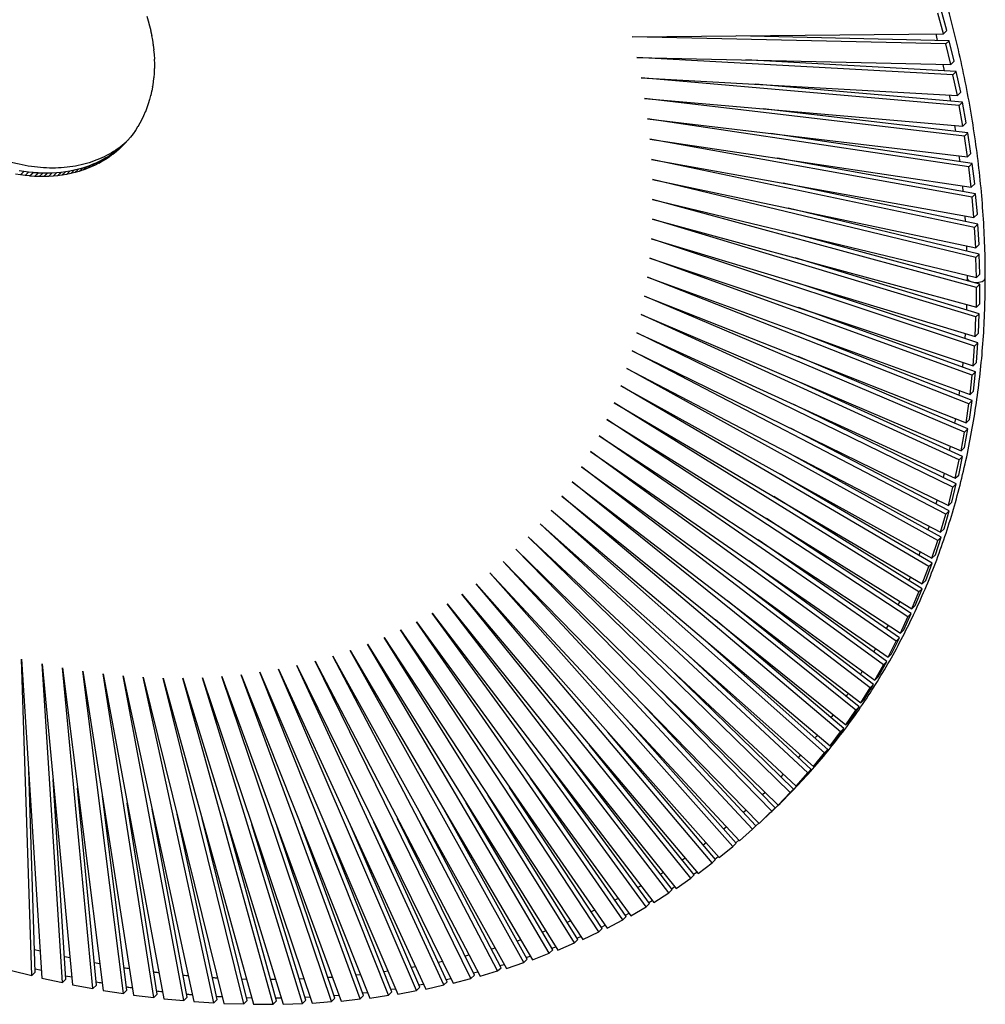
# Paper-space layout '_Trimétrica' of a CAD drawing. Header units: millimetres. Extents: x -270 to 268, y -271 to 270.
# Tile 2 of 3: x 3 to 268, y -271 to -1. Entities that reach past the tile are written whole.
import ezdxf

# ---------------------------------------------------------------- set-up
doc = ezdxf.new("R2010")
doc.units = ezdxf.units.MM

psp = doc.layouts.new('_Trimétrica')

# ---------------------------------------------------------------- linework, layer by layer
at = {"color": 7, "linetype": 'Continuous', "lineweight": 25}
for p, q in [((256.32, -5.18), (254.76, 0.47)), ((257.26, -4.27), (255.69, 1.38)), ((37.85, -0.33), (38.26, -1.65)), ((38.24, -1.65), (38.26, -1.64)), ((38.24, -1.65), (38.61, -2.98)), ((38.26, -1.65), (38.24, -1.65)), ((38.59, -2.98), (38.61, -2.97)), ((38.59, -2.98), (38.92, -4.31)), ((38.61, -2.98), (38.59, -2.98)), ((38.9, -4.31), (38.91, -4.29)), ((38.9, -4.31), (39.19, -5.64)), ((38.92, -4.31), (38.9, -4.31)), ((170.97, -6.02), (256.32, -5.18)), ((254.21, -5.2), (254.66, -7.01)), ((256.32, -5.18), (257.26, -4.27)), ((39.17, -5.64), (39.18, -5.62)), ((39.17, -5.64), (39.41, -6.96)), ((39.19, -5.64), (39.17, -5.64)), ((39.39, -6.96), (39.41, -6.94)), ((39.39, -6.96), (39.6, -8.28)), ((39.41, -6.96), (39.39, -6.96)), ((256.97, -7.99), (170.97, -6.02)), ((257.91, -7.08), (199.46, -5.74)), ((256.97, -7.99), (257.91, -7.08)), ((258.37, -13.64), (256.97, -7.99)), ((259.3, -12.73), (257.91, -7.08)), ((39.58, -8.27), (39.6, -8.26)), ((39.58, -8.27), (39.74, -9.59)), ((39.6, -8.28), (39.58, -8.27)), ((39.72, -9.58), (39.74, -9.57)), ((39.72, -9.58), (39.85, -10.89)), ((39.74, -9.59), (39.72, -9.58)), ((39.83, -10.89), (39.85, -10.87)), ((39.83, -10.89), (39.91, -12.19)), ((39.85, -10.89), (39.83, -10.89)), ((39.89, -12.18), (39.91, -12.16)), ((39.89, -12.18), (39.93, -13.47)), ((39.91, -12.19), (39.89, -12.18)), ((39.91, -13.47), (39.93, -13.45)), ((39.91, -13.47), (39.91, -14.75)), ((39.93, -13.47), (39.91, -13.47)), ((172.28, -11.67), (258.37, -13.64)), ((258.94, -16.44), (172.28, -11.67)), ((259.87, -15.53), (202.17, -12.35)), ((258.37, -13.64), (259.3, -12.73)), ((39.83, -16), (39.74, -17.26)), ((39.83, -16), (39.85, -15.98)), ((39.85, -16.01), (39.83, -16)), ((39.89, -14.74), (39.85, -16.01)), ((39.89, -14.74), (39.91, -14.72)), ((39.91, -14.75), (39.89, -14.74)), ((256.19, -13.59), (256.58, -15.35)), ((258.94, -16.44), (259.87, -15.53)), ((261.09, -21.17), (259.87, -15.53)), ((39.58, -18.48), (39.41, -19.7)), ((39.58, -18.48), (39.6, -18.46)), ((39.6, -18.49), (39.58, -18.48)), ((39.72, -17.25), (39.6, -18.49)), ((39.72, -17.25), (39.75, -17.23)), ((39.74, -17.26), (39.72, -17.25)), ((173.42, -17.3), (260.16, -22.08)), ((260.64, -24.88), (173.42, -17.3)), ((260.16, -22.08), (258.94, -16.44)), ((39.17, -20.89), (38.92, -22.08)), ((39.17, -20.89), (39.19, -20.87)), ((39.19, -20.9), (39.17, -20.89)), ((39.39, -19.7), (39.19, -20.9)), ((39.39, -19.7), (39.42, -19.67)), ((39.41, -19.7), (39.39, -19.7)), ((261.57, -23.97), (204.66, -19.02)), ((260.16, -22.08), (261.09, -21.17)), ((38.59, -23.23), (38.26, -24.38)), ((38.59, -23.23), (38.62, -23.2)), ((38.61, -23.24), (38.59, -23.23)), ((38.9, -22.07), (38.61, -23.24)), ((38.9, -22.07), (38.93, -22.05)), ((38.92, -22.08), (38.9, -22.07)), ((174.38, -22.92), (261.69, -30.51)), ((262.08, -33.3), (174.38, -22.92)), ((257.92, -21.96), (258.25, -23.68)), ((260.64, -24.88), (261.57, -23.97)), ((262.62, -29.6), (261.57, -23.97)), ((37.43, -26.58), (36.98, -27.67)), ((37.43, -26.58), (37.46, -26.55)), ((37.45, -26.6), (37.43, -26.58)), ((37.85, -25.49), (37.45, -26.6)), ((37.85, -25.49), (37.89, -25.46)), ((37.87, -25.5), (37.85, -25.49)), ((38.24, -24.37), (37.87, -25.5)), ((38.24, -24.37), (38.27, -24.34)), ((38.26, -24.38), (38.24, -24.37)), ((263.02, -32.39), (206.94, -25.75)), ((261.69, -30.51), (260.64, -24.88)), ((35.91, -29.72), (35.96, -29.67)), ((36.45, -28.7), (35.93, -29.73)), ((36.45, -28.7), (36.5, -28.65)), ((36.47, -28.71), (36.45, -28.7)), ((36.96, -27.65), (36.47, -28.71)), ((36.96, -27.65), (37, -27.61)), ((36.98, -27.67), (36.96, -27.65)), ((175.18, -28.52), (262.96, -38.91)), ((263.27, -41.68), (175.18, -28.52)), ((261.69, -30.51), (262.62, -29.6)), ((34.71, -31.67), (34.08, -32.62)), ((34.71, -31.67), (34.78, -31.6)), ((34.73, -31.68), (34.71, -31.67)), ((35.33, -30.71), (34.73, -31.68)), ((35.33, -30.71), (35.39, -30.65)), ((35.35, -30.72), (35.33, -30.71)), ((35.91, -29.72), (35.35, -30.72)), ((35.93, -29.73), (35.91, -29.72)), ((259.39, -30.31), (259.65, -31.99)), ((262.08, -33.3), (263.02, -32.39)), ((263.9, -38), (263.02, -32.39)), ((31.89, -35.22), (32.09, -35.02)), ((32.65, -34.38), (31.9, -35.23)), ((32.65, -34.38), (32.78, -34.25)), ((32.66, -34.39), (32.65, -34.38)), ((33.37, -33.51), (32.66, -34.39)), ((33.37, -33.51), (33.47, -33.41)), ((33.39, -33.52), (33.37, -33.51)), ((34.06, -32.6), (33.39, -33.52)), ((34.06, -32.6), (34.14, -32.52)), ((34.08, -32.62), (34.06, -32.6)), ((175.79, -34.1), (263.97, -47.27)), ((264.19, -50.03), (175.79, -34.1)), ((264.2, -40.77), (208.99, -32.52)), ((262.96, -38.91), (262.08, -33.3)), ((28.52, -38.24), (29.46, -37.33)), ((28.54, -38.26), (29.47, -37.35)), ((29.41, -37.54), (28.54, -38.26)), ((29.46, -37.33), (28.55, -38.02)), ((29.41, -37.54), (30.35, -36.63)), ((29.43, -37.56), (29.41, -37.54)), ((29.43, -37.56), (30.36, -36.65)), ((30.27, -36.8), (29.43, -37.56)), ((29.47, -37.35), (29.46, -37.33)), ((30.35, -36.63), (29.47, -37.35)), ((30.27, -36.8), (31.2, -35.89)), ((30.29, -36.82), (30.27, -36.8)), ((31.09, -36.03), (30.29, -36.82)), ((30.36, -36.65), (30.35, -36.63)), ((31.2, -35.89), (30.36, -36.65)), ((31.09, -36.03), (31.49, -35.64)), ((31.11, -36.04), (31.09, -36.03)), ((31.89, -35.22), (31.11, -36.04)), ((31.22, -35.91), (31.2, -35.89)), ((31.9, -35.23), (31.89, -35.22)), ((24.58, -40.31), (23.54, -40.81)), ((23.65, -41.22), (24.58, -40.31)), ((23.66, -41.24), (24.59, -40.33)), ((24.59, -40.33), (24.58, -40.31)), ((25.61, -39.79), (24.59, -40.33)), ((24.68, -40.7), (25.61, -39.79)), ((24.69, -40.72), (25.62, -39.81)), ((25.68, -40.14), (24.69, -40.72)), ((25.62, -39.81), (25.61, -39.79)), ((26.61, -39.23), (25.62, -39.81)), ((25.68, -40.14), (26.61, -39.23)), ((25.7, -40.16), (25.68, -40.14)), ((25.7, -40.16), (26.63, -39.25)), ((26.66, -39.55), (25.7, -40.16)), ((26.63, -39.25), (26.61, -39.23)), ((27.59, -38.63), (26.63, -39.25)), ((26.66, -39.55), (27.59, -38.63)), ((26.67, -39.56), (26.66, -39.55)), ((26.67, -39.56), (27.61, -38.65)), ((27.61, -38.91), (26.67, -39.56)), ((27.61, -38.65), (27.59, -38.63)), ((27.61, -38.91), (28.54, -38)), ((28.54, -38), (27.61, -38.65)), ((27.62, -38.93), (27.61, -38.91)), ((27.62, -38.93), (28.55, -38.02)), ((28.52, -38.24), (27.62, -38.93)), ((28.54, -38.26), (28.52, -38.24)), ((28.55, -38.02), (28.54, -38)), ((176.23, -39.64), (264.72, -55.58)), ((264.85, -58.32), (176.23, -39.64)), ((265.12, -49.11), (210.8, -39.33)), ((260.59, -38.63), (260.8, -40.26)), ((262.96, -38.91), (263.9, -38)), ((4.1, -42.96), (2.79, -42.77)), ((3.17, -43.88), (4.1, -42.96)), ((3.17, -43.9), (4.1, -42.98)), ((4.1, -42.98), (4.1, -42.96)), ((5.41, -43.14), (4.1, -42.98)), ((4.47, -44.05), (5.41, -43.14)), ((4.47, -44.07), (5.41, -43.16)), ((5.41, -43.16), (5.41, -43.14)), ((6.71, -43.27), (5.41, -43.16)), ((14.3, -43.2), (13.07, -43.34)), ((13.36, -44.11), (14.3, -43.2)), ((14.31, -43.22), (14.3, -43.2)), ((15.52, -43.04), (14.31, -43.22)), ((14.58, -43.95), (15.52, -43.04)), ((14.59, -43.97), (15.53, -43.06)), ((15.53, -43.06), (15.52, -43.04)), ((16.72, -42.84), (15.53, -43.06)), ((15.79, -43.75), (16.72, -42.84)), ((15.8, -43.77), (16.73, -42.86)), ((16.73, -42.86), (16.72, -42.84)), ((17.91, -42.6), (16.73, -42.86)), ((16.97, -43.51), (17.91, -42.6)), ((16.98, -43.53), (17.91, -42.62)), ((19.07, -42.32), (17.91, -42.62)), ((17.91, -42.62), (17.91, -42.6)), ((18.14, -43.23), (19.07, -42.32)), ((18.15, -43.25), (19.08, -42.34)), ((19.28, -42.91), (18.15, -43.25)), ((19.08, -42.34), (19.07, -42.32)), ((20.22, -42), (19.08, -42.34)), ((19.28, -42.91), (20.22, -42)), ((19.3, -42.93), (19.28, -42.91)), ((19.3, -42.93), (20.23, -42.02)), ((20.41, -42.54), (19.3, -42.93)), ((20.23, -42.02), (20.22, -42)), ((21.34, -41.63), (20.23, -42.02)), ((20.41, -42.54), (21.34, -41.63)), ((20.42, -42.56), (20.41, -42.54)), ((20.42, -42.56), (21.35, -41.65)), ((21.51, -42.14), (20.42, -42.56)), ((21.35, -41.65), (21.34, -41.63)), ((22.45, -41.23), (21.35, -41.65)), ((21.51, -42.14), (22.45, -41.23)), ((21.52, -42.16), (21.51, -42.14)), ((21.52, -42.16), (22.46, -41.25)), ((22.59, -41.7), (21.52, -42.16)), ((22.46, -41.25), (22.45, -41.23)), ((23.53, -40.79), (22.46, -41.25)), ((22.59, -41.7), (23.53, -40.79)), ((22.6, -41.72), (22.59, -41.7)), ((22.6, -41.72), (23.54, -40.81)), ((23.65, -41.22), (22.6, -41.72)), ((23.54, -40.81), (23.53, -40.79)), ((23.66, -41.24), (23.65, -41.22)), ((24.68, -40.7), (23.66, -41.24)), ((24.69, -40.72), (24.68, -40.7)), ((263.27, -41.68), (264.2, -40.77)), ((263.97, -47.27), (263.27, -41.68)), ((264.91, -46.36), (264.2, -40.77)), ((3.17, -43.88), (1.86, -43.68)), ((3.17, -43.9), (3.17, -43.88)), ((4.47, -44.05), (3.17, -43.9)), ((4.47, -44.07), (4.47, -44.05)), ((5.77, -44.18), (4.47, -44.07)), ((5.77, -44.18), (6.71, -43.27)), ((5.78, -44.2), (5.77, -44.18)), ((5.78, -44.2), (6.71, -43.29)), ((7.06, -44.28), (5.78, -44.2)), ((6.71, -43.29), (6.71, -43.27)), ((8, -43.36), (6.71, -43.29)), ((7.06, -44.28), (8, -43.36)), ((7.07, -44.3), (7.06, -44.28)), ((7.07, -44.3), (8, -43.39)), ((8.35, -44.33), (7.07, -44.3)), ((8, -43.39), (8, -43.36)), ((9.28, -43.41), (8, -43.39)), ((8.35, -44.33), (9.28, -43.41)), ((8.35, -44.35), (9.29, -43.44)), ((8.35, -44.35), (8.35, -44.33)), ((9.62, -44.33), (8.35, -44.35)), ((9.29, -43.44), (9.28, -43.41)), ((10.55, -43.42), (9.29, -43.44)), ((9.62, -44.33), (10.55, -43.42)), ((9.63, -44.35), (9.62, -44.33)), ((9.63, -44.35), (10.56, -43.44)), ((10.88, -44.3), (9.63, -44.35)), ((10.56, -43.44), (10.55, -43.42)), ((11.82, -43.39), (10.56, -43.44)), ((10.88, -44.3), (11.82, -43.39)), ((10.89, -44.32), (10.88, -44.3)), ((10.89, -44.32), (11.82, -43.41)), ((12.13, -44.23), (10.89, -44.32)), ((13.06, -43.31), (11.82, -43.41)), ((11.82, -43.41), (11.82, -43.39)), ((12.13, -44.23), (13.06, -43.31)), ((12.14, -44.25), (12.13, -44.23)), ((12.14, -44.25), (13.07, -43.34)), ((13.36, -44.11), (12.14, -44.25)), ((13.07, -43.34), (13.06, -43.31)), ((13.37, -44.13), (13.36, -44.11)), ((13.37, -44.13), (14.31, -43.22)), ((14.58, -43.95), (13.37, -44.13)), ((14.59, -43.97), (14.58, -43.95)), ((15.79, -43.75), (14.59, -43.97)), ((15.8, -43.77), (15.79, -43.75)), ((16.97, -43.51), (15.8, -43.77)), ((16.98, -43.53), (16.97, -43.51)), ((18.14, -43.23), (16.98, -43.53)), ((18.15, -43.25), (18.14, -43.23)), ((176.5, -45.15), (265.2, -63.85)), ((265.25, -66.57), (176.5, -45.15)), ((265.78, -57.41), (212.39, -46.16)), ((261.54, -46.9), (261.69, -48.5)), ((263.97, -47.27), (264.91, -46.36)), ((176.58, -50.61), (265.42, -72.05)), ((265.38, -74.74), (176.58, -50.61)), ((264.19, -50.03), (265.12, -49.11)), ((264.72, -55.58), (264.19, -50.03)), ((265.65, -54.67), (265.12, -49.11)), ((266.18, -65.65), (213.73, -53)), ((176.5, -56.03), (265.38, -80.18)), ((265.25, -82.85), (176.5, -56.03)), ((262.22, -55.13), (262.32, -56.68)), ((264.72, -55.58), (265.65, -54.67)), ((264.85, -58.32), (265.78, -57.41)), ((265.2, -63.85), (264.85, -58.32)), ((266.14, -62.94), (265.78, -57.41)), ((176.23, -61.39), (265.07, -88.24)), ((264.85, -90.88), (176.23, -61.39)), ((266.31, -73.83), (214.82, -59.84)), ((262.64, -63.31), (262.68, -64.81)), ((265.2, -63.85), (266.14, -62.94)), ((175.79, -66.69), (264.5, -96.21)), ((264.19, -98.82), (175.79, -66.69)), ((266.18, -81.94), (215.67, -66.67)), ((265.25, -66.57), (266.18, -65.65)), ((265.42, -72.05), (265.25, -66.57)), ((266.36, -71.14), (266.18, -65.65)), ((175.18, -71.93), (263.66, -104.09)), ((263.27, -106.66), (175.18, -71.93)), ((262.82, -71.42), (262.83, -72.11)), ((262.83, -72.11), (262.82, -72.88)), ((265.42, -72.05), (266.36, -71.14)), ((265.78, -89.97), (216.26, -73.49)), ((265.38, -74.74), (266.31, -73.83)), ((265.38, -80.18), (265.38, -74.74)), ((266.31, -79.27), (266.31, -73.83)), ((174.38, -77.11), (262.56, -111.87)), ((262.08, -114.4), (174.38, -77.11)), ((265.12, -97.91), (216.6, -80.27)), ((262.68, -79.45), (262.63, -80.87)), ((265.38, -80.18), (266.31, -79.27)), ((173.42, -82.2), (261.21, -119.54)), ((260.64, -122.03), (173.42, -82.2)), ((265.07, -88.24), (265.25, -82.85)), ((265.25, -82.85), (266.18, -81.94)), ((266, -87.33), (266.18, -81.94)), ((172.28, -87.22), (259.59, -127.09)), ((258.94, -129.54), (172.28, -87.22)), ((264.2, -105.75), (216.67, -87.01)), ((262.31, -87.41), (262.22, -88.78)), ((265.07, -88.24), (266, -87.33)), ((264.5, -96.21), (264.85, -90.88)), ((264.85, -90.88), (265.78, -89.97)), ((265.43, -95.3), (265.78, -89.97)), ((170.97, -92.15), (257.71, -134.52)), ((256.97, -136.93), (170.97, -92.15)), ((263.02, -113.49), (216.49, -93.7)), ((169.49, -97), (255.58, -141.82)), ((254.76, -144.18), (169.49, -97)), ((261.68, -95.27), (261.54, -96.6)), ((264.5, -96.21), (265.43, -95.3)), ((263.66, -104.09), (264.19, -98.82)), ((264.19, -98.82), (265.12, -97.91)), ((264.6, -103.18), (265.12, -97.91)), ((167.84, -101.75), (253.19, -148.98)), ((252.29, -151.29), (167.84, -101.75)), ((261.57, -121.12), (216.04, -100.33)), ((260.78, -103.04), (260.6, -104.33)), ((263.66, -104.09), (264.6, -103.18)), ((166.02, -106.4), (250.55, -156)), ((249.56, -158.26), (166.02, -106.4)), ((259.87, -128.63), (215.32, -106.88)), ((262.56, -111.87), (263.27, -106.66)), ((263.27, -106.66), (264.2, -105.75)), ((263.5, -110.96), (264.2, -105.75)), ((164.04, -110.95), (247.66, -162.86)), ((246.59, -165.07), (164.04, -110.95)), ((257.91, -136.02), (214.35, -113.34)), ((259.62, -110.71), (259.4, -111.95)), ((262.56, -111.87), (263.5, -110.96)), ((161.89, -115.4), (244.53, -169.57)), ((243.38, -171.72), (161.89, -115.4)), ((261.21, -119.54), (262.08, -114.4)), ((262.08, -114.4), (263.02, -113.49)), ((262.14, -118.63), (263.02, -113.49)), ((258.2, -118.26), (257.94, -119.46)), ((261.21, -119.54), (262.14, -118.63)), ((159.58, -119.73), (241.15, -176.11)), ((239.92, -178.2), (159.58, -119.73)), ((255.69, -143.27), (213.1, -119.71)), ((260.52, -126.18), (261.57, -121.12)), ((260.64, -122.03), (261.57, -121.12)), ((157.11, -123.94), (237.53, -182.48)), ((236.22, -184.51), (157.11, -123.94)), ((259.59, -127.09), (260.64, -122.03)), ((253.22, -150.38), (211.6, -125.96)), ((256.53, -125.69), (256.23, -126.86)), ((259.59, -127.09), (260.52, -126.18)), ((154.48, -128.04), (233.68, -188.67)), ((232.29, -190.64), (154.48, -128.04)), ((257.71, -134.52), (258.94, -129.54)), ((258.64, -133.61), (259.87, -128.63)), ((258.94, -129.54), (259.87, -128.63)), ((151.7, -132), (229.59, -194.67)), ((228.13, -196.58), (151.7, -132)), ((250.5, -157.35), (209.83, -132.11)), ((254.59, -133), (254.26, -134.12)), ((257.71, -134.52), (258.64, -133.61)), ((148.77, -135.85), (225.27, -200.49)), ((223.74, -202.33), (148.77, -135.85)), ((255.58, -141.82), (256.97, -136.93)), ((256.51, -140.91), (257.91, -136.02)), ((256.97, -136.93), (257.91, -136.02)), ((145.69, -139.56), (220.73, -206.11)), ((219.13, -207.89), (145.69, -139.56)), ((247.53, -164.16), (207.8, -138.12)), ((252.41, -140.17), (252.04, -141.25)), ((255.58, -141.82), (256.51, -140.91)), ((142.46, -143.13), (215.97, -211.53)), ((214.29, -213.24), (142.46, -143.13)), ((244.31, -170.81), (205.51, -143.99)), ((253.19, -148.98), (254.76, -144.18)), ((254.12, -148.07), (255.69, -143.27)), ((254.76, -144.18), (255.69, -143.27)), ((139.09, -146.56), (210.99, -216.74)), ((209.25, -218.38), (139.09, -146.56)), ((249.97, -147.2), (249.57, -148.24)), ((253.19, -148.98), (254.12, -148.07)), ((135.58, -149.86), (205.81, -221.74)), ((203.99, -223.31), (135.58, -149.86)), ((240.85, -177.29), (202.96, -149.71)), ((251.49, -155.09), (253.22, -150.38)), ((252.29, -151.29), (253.22, -150.38)), ((131.93, -153), (200.42, -226.52)), ((198.54, -228.01), (131.93, -153)), ((250.55, -156), (252.29, -151.29)), ((128.16, -156), (194.83, -231.09)), ((192.88, -232.5), (128.16, -156)), ((237.16, -183.6), (200.16, -155.28)), ((247.28, -154.08), (246.85, -155.08)), ((250.55, -156), (251.49, -155.09)), ((124.25, -158.84), (189.04, -235.42)), ((187.04, -236.76), (124.25, -158.84)), ((247.66, -162.86), (249.56, -158.26)), ((248.6, -161.95), (250.5, -157.35)), ((249.56, -158.26), (250.5, -157.35)), ((120.22, -161.54), (183.07, -239.53)), ((181, -240.79), (120.22, -161.54)), ((233.23, -189.73), (197.11, -160.67)), ((244.35, -160.8), (243.88, -161.77)), ((247.66, -162.86), (248.6, -161.95)), ((116.07, -164.07), (176.91, -243.4)), ((174.79, -244.58), (116.07, -164.07)), ((245.46, -168.66), (247.53, -164.16)), ((246.59, -165.07), (247.53, -164.16)), ((111.8, -166.44), (170.58, -247.03)), ((168.4, -248.13), (111.8, -166.44)), ((229.06, -195.67), (193.81, -165.89)), ((241.17, -167.37), (240.67, -168.3)), ((244.53, -169.57), (246.59, -165.07)), ((107.42, -168.65), (164.07, -250.42)), ((161.84, -251.44), (107.42, -168.65)), ((244.53, -169.57), (245.46, -168.66)), ((98.34, -172.58), (150.58, -256.47)), ((148.24, -257.32), (98.34, -172.58)), ((102.93, -170.7), (157.4, -253.57)), ((155.12, -254.51), (102.93, -170.7)), ((224.67, -201.42), (190.28, -170.92)), ((241.15, -176.11), (243.38, -171.72)), ((242.08, -175.2), (244.31, -170.81)), ((243.38, -171.72), (244.31, -170.81)), ((93.64, -174.29), (143.6, -259.12)), ((141.22, -259.88), (93.64, -174.29)), ((237.75, -173.76), (237.23, -174.65)), ((241.15, -176.11), (242.08, -175.2)), ((3.51, -176.67), (9.09, -264.16)), ((6.3, -263.44), (3.51, -176.67)), ((9.12, -177.94), (17.48, -265.97)), ((14.69, -265.34), (9.12, -177.94)), ((83.98, -177.2), (129.23, -263.65)), ((126.76, -264.24), (83.98, -177.2)), ((88.86, -175.83), (136.48, -261.51)), ((134.06, -262.19), (88.86, -175.83)), ((220.06, -206.98), (186.51, -175.76)), ((238.46, -181.56), (240.85, -177.29)), ((239.92, -178.2), (240.85, -177.29)), ((14.72, -179.03), (25.86, -267.52)), ((23.07, -266.98), (14.72, -179.03)), ((20.29, -179.95), (34.2, -268.81)), ((31.42, -268.35), (20.29, -179.95)), ((25.85, -180.69), (42.51, -269.84)), ((39.74, -269.47), (25.85, -180.69)), ((68.86, -180.27), (106.71, -268.5)), ((104.13, -268.84), (68.86, -180.27)), ((73.98, -179.42), (114.33, -267.14)), ((111.79, -267.57), (73.98, -179.42)), ((79.02, -178.4), (121.84, -265.52)), ((119.33, -266.03), (79.02, -178.4)), ((215.23, -212.33), (182.5, -180.39)), ((237.53, -182.48), (239.92, -178.2)), ((31.38, -181.26), (50.77, -270.6)), ((48.02, -270.32), (31.38, -181.26)), ((36.88, -181.65), (58.98, -271.1)), ((56.25, -270.9), (36.88, -181.65)), ((42.34, -181.86), (67.13, -271.33)), ((64.42, -271.22), (42.34, -181.86)), ((47.75, -181.9), (75.22, -271.29)), ((72.52, -271.27), (47.75, -181.9)), ((53.12, -181.76), (83.22, -270.99)), ((80.55, -271.06), (53.12, -181.76)), ((58.43, -181.44), (91.15, -270.43)), ((88.5, -270.58), (58.43, -181.44)), ((63.68, -180.94), (98.98, -269.6)), ((96.36, -269.84), (63.68, -180.94)), ((237.53, -182.48), (238.46, -181.56)), ((210.18, -217.47), (178.28, -184.81)), ((233.68, -188.67), (236.22, -184.51)), ((234.61, -187.76), (237.16, -183.6)), ((236.22, -184.51), (237.16, -183.6)), ((233.68, -188.67), (234.61, -187.76)), ((204.93, -222.39), (173.84, -189.02)), ((229.59, -194.67), (232.29, -190.64)), ((230.52, -193.76), (233.23, -189.73)), ((232.29, -190.64), (233.23, -189.73)), ((199.47, -227.1), (169.19, -193)), ((229.59, -194.67), (230.52, -193.76)), ((193.82, -231.59), (164.33, -196.74)), ((225.27, -200.49), (228.13, -196.58)), ((226.21, -199.58), (229.06, -195.67)), ((228.13, -196.58), (229.06, -195.67)), ((225.27, -200.49), (226.21, -199.58)), ((187.97, -235.85), (159.29, -200.26)), ((220.73, -206.11), (223.74, -202.33)), ((221.66, -205.2), (224.67, -201.42)), ((223.74, -202.33), (224.67, -201.42)), ((181.93, -239.88), (154.05, -203.52)), ((217.17, -202.95), (216.54, -203.7)), ((220.73, -206.11), (221.66, -205.2)), ((7.23, -262.53), (5.45, -207.09)), ((175.72, -243.67), (148.64, -206.55)), ((215.97, -211.53), (219.13, -207.89)), ((216.9, -210.62), (220.06, -206.98)), ((219.13, -207.89), (220.06, -206.98)), ((15.63, -264.43), (12.14, -209.69)), ((169.33, -247.22), (143.07, -209.31)), ((212.4, -208.2), (211.74, -208.92)), ((24.01, -266.07), (18.87, -212.07)), ((162.77, -250.53), (137.33, -211.83)), ((207.41, -213.24), (206.72, -213.92)), ((210.99, -216.74), (214.29, -213.24)), ((211.93, -215.83), (215.23, -212.33)), ((214.29, -213.24), (215.23, -212.33)), ((215.97, -211.53), (216.9, -210.62)), ((32.36, -267.44), (25.66, -214.22)), ((156.05, -253.59), (131.45, -214.08)), ((210.99, -216.74), (211.93, -215.83)), ((40.68, -268.56), (32.47, -216.13)), ((48.95, -269.4), (39.31, -217.81)), ((142.15, -258.97), (119.27, -217.8)), ((149.18, -256.41), (125.42, -216.07)), ((202.22, -218.07), (201.5, -218.72)), ((205.81, -221.74), (209.25, -218.38)), ((206.74, -220.83), (210.18, -217.47)), ((209.25, -218.38), (210.18, -217.47)), ((57.18, -269.99), (46.17, -219.23)), ((65.35, -270.31), (53.02, -220.41)), ((73.46, -270.36), (59.87, -221.34)), ((120.27, -265.12), (100.14, -221.38)), ((127.69, -263.33), (106.62, -220.45)), ((134.99, -261.28), (113, -219.26)), ((205.81, -221.74), (206.74, -220.83)), ((81.49, -270.15), (66.69, -222)), ((89.44, -269.67), (73.49, -222.41)), ((97.3, -268.93), (80.24, -222.55)), ((105.06, -267.92), (86.95, -222.43)), ((112.72, -266.65), (93.58, -222.04)), ((196.83, -222.67), (196.09, -223.29)), ((200.42, -226.52), (203.99, -223.31)), ((203.99, -223.31), (204.93, -222.39)), ((204.91, -222.37), (205.71, -221.64)), ((199.41, -227.03), (200.24, -226.34)), ((191.25, -227.06), (190.48, -227.65)), ((194.83, -231.09), (198.54, -228.01)), ((198.54, -228.01), (199.47, -227.1)), ((185.48, -231.22), (184.68, -231.77)), ((192.88, -232.5), (193.82, -231.59)), ((193.66, -231.51), (194.58, -230.81)), ((189.04, -235.42), (192.88, -232.5)), ((179.53, -235.14), (178.71, -235.67)), ((183.07, -239.53), (187.04, -236.76)), ((187.04, -236.76), (187.97, -235.85)), ((187.83, -235.68), (188.72, -235.05)), ((173.41, -238.84), (172.56, -239.33)), ((181, -240.79), (181.93, -239.88)), ((181.76, -239.65), (182.69, -239.06)), ((167.12, -242.29), (166.24, -242.75)), ((175.52, -243.39), (176.48, -242.84)), ((176.91, -243.4), (181, -240.79)), ((160.66, -245.51), (159.75, -245.94)), ((170.58, -247.03), (174.79, -244.58)), ((174.79, -244.58), (175.72, -243.67)), ((164.07, -250.42), (168.4, -248.13)), ((168.4, -248.13), (169.33, -247.22)), ((169.11, -246.9), (170.1, -246.37)), ((154.06, -248.48), (153.11, -248.88)), ((161.84, -251.44), (162.77, -250.53)), ((162.53, -250.16), (163.55, -249.67)), ((140.4, -253.68), (139.4, -254.01)), ((147.3, -251.2), (146.33, -251.57)), ((155.12, -254.51), (156.05, -253.59)), ((155.79, -253.17), (156.85, -252.72)), ((157.4, -253.57), (161.84, -251.44)), ((8.62, -256.76), (7.04, -256.38)), ((133.37, -255.91), (132.34, -256.21)), ((148.24, -257.32), (149.18, -256.41)), ((148.9, -255.94), (149.99, -255.53)), ((150.58, -256.47), (155.12, -254.51)), ((16.79, -258.62), (15.24, -258.3)), ((126.21, -257.88), (125.14, -258.15)), ((141.22, -259.88), (142.15, -258.97)), ((141.87, -258.46), (142.99, -258.08)), ((143.6, -259.12), (148.24, -257.32)), ((7.2, -261.58), (8.95, -261.98)), ((24.94, -260.23), (23.43, -259.97)), ((111.54, -261.07), (110.41, -261.26)), ((118.93, -259.6), (117.83, -259.83)), ((134.06, -262.19), (134.99, -261.28)), ((134.7, -260.72), (135.86, -260.38)), ((136.48, -261.51), (141.22, -259.88)), ((0.69, -262.09), (6.3, -263.44)), ((6.3, -263.44), (7.23, -262.53)), ((9.09, -264.16), (14.69, -265.34)), ((14.69, -265.34), (15.63, -264.43)), ((15.57, -263.49), (17.28, -263.83)), ((65.24, -264.48), (63.9, -264.43)), ((73.15, -264.56), (71.84, -264.55)), ((80.99, -264.37), (79.72, -264.41)), ((88.76, -263.93), (87.53, -264.01)), ((96.44, -263.24), (95.25, -263.35)), ((104.04, -262.28), (102.88, -262.44)), ((119.97, -264.49), (121.2, -264.23)), ((121.84, -265.52), (126.76, -264.24)), ((126.76, -264.24), (127.69, -263.33)), ((127.4, -262.73), (128.59, -262.43)), ((129.23, -263.65), (134.06, -262.19)), ((17.48, -265.97), (23.07, -266.98)), ((23.07, -266.98), (24.01, -266.07)), ((104.78, -267.22), (106.08, -267.04)), ((111.79, -267.57), (112.72, -266.65)), ((112.43, -265.98), (113.7, -265.76)), ((114.33, -267.14), (119.33, -266.03)), ((119.33, -266.03), (120.27, -265.12)), ((25.86, -267.52), (31.42, -268.35)), ((31.42, -268.35), (32.36, -267.44)), ((34.2, -268.81), (39.74, -269.47)), ((39.74, -269.47), (40.68, -268.56)), ((42.51, -269.84), (48.02, -270.32)), ((48.02, -270.32), (48.95, -269.4)), ((56.25, -270.9), (57.18, -269.99)), ((65.14, -269.46), (66.63, -269.52)), ((73.23, -269.54), (74.68, -269.54)), ((81.24, -269.35), (82.66, -269.31)), ((88.5, -270.58), (89.44, -269.67)), ((89.18, -268.9), (90.55, -268.81)), ((91.15, -270.43), (96.36, -269.84)), ((96.36, -269.84), (97.3, -268.93)), ((97.03, -268.19), (98.36, -268.06)), ((98.98, -269.6), (104.13, -268.84)), ((104.13, -268.84), (105.06, -267.92)), ((106.71, -268.5), (111.79, -267.57)), ((50.77, -270.6), (56.25, -270.9)), ((58.98, -271.1), (64.42, -271.22)), ((64.42, -271.22), (65.35, -270.31)), ((67.13, -271.33), (72.52, -271.27)), ((72.52, -271.27), (73.46, -270.36)), ((75.22, -271.29), (80.55, -271.06)), ((80.55, -271.06), (81.49, -270.15)), ((83.22, -270.99), (88.5, -270.58))]:
    psp.add_line(p, q, dxfattribs=at)
at = {"color": 7, "linetype": 'Continuous', "lineweight": 25, "flags": 128}
psp.add_lwpolyline([(262.83, -72.11), (262.94, -72.49), (263.4, -72.93), (264.16, -73.25), (265.09, -73.39), (266.06, -73.34), (266.92, -73.1), (267.54, -72.71), (267.81, -72.23), (267.83, -72.11)], dxfattribs=at)
at = {"color": 7, "linetype": 'Continuous', "lineweight": 25}
for points, knots in [([(267.83, -72.11), (267.82, -70.63), (267.79, -66.35), (267.54, -59.2), (266.98, -50.67), (266.13, -42.08), (265, -33.45), (263.6, -24.78), (261.92, -16.09), (259.97, -7.38), (257.75, 1.33), (255.25, 10.05), (252.49, 18.75), (249.47, 27.43), (246.18, 36.09), (242.64, 44.7), (238.84, 53.27), (234.8, 61.79), (230.51, 70.24), (225.98, 78.61), (221.21, 86.91), (216.21, 95.11), (210.99, 103.21), (205.54, 111.21), (199.88, 119.09), (194.02, 126.84), (187.95, 134.47), (181.68, 141.95), (175.22, 149.28), (168.58, 156.46), (161.77, 163.47), (154.78, 170.32), (147.64, 176.98), (140.34, 183.46), (132.89, 189.75), (125.31, 195.84), (117.59, 201.73), (109.75, 207.41), (101.79, 212.87), (93.73, 218.1), (85.57, 223.11), (77.33, 227.89), (69, 232.43), (60.59, 236.72), (52.13, 240.77), (43.61, 244.57), (35.04, 248.11), (26.44, 251.39), (17.81, 254.41), (9.16, 257.17), (0.5, 259.65), (-8.16, 261.86), (-16.81, 263.8), (-25.45, 265.47), (-34.06, 266.85), (-42.63, 267.96), (-51.16, 268.78), (-59.64, 269.33), (-68.05, 269.59), (-76.4, 269.57), (-84.66, 269.27), (-92.83, 268.68), (-100.91, 267.82), (-108.88, 266.67), (-116.74, 265.25), (-124.48, 263.55), (-132.08, 261.57), (-139.55, 259.32), (-146.87, 256.8), (-154.03, 254), (-161.04, 250.95), (-167.88, 247.63), (-174.54, 244.05), (-181.01, 240.22), (-187.3, 236.14), (-193.39, 231.81), (-199.28, 227.24), (-204.96, 222.42), (-209.95, 217.86), (-212.95, 214.8), (-214.22, 213.51)], [0, 0, 0, 0, 0.006835, 0.019779, 0.032724, 0.04567, 0.058617, 0.071565, 0.084513, 0.097463, 0.110412, 0.123363, 0.136313, 0.149264, 0.162215, 0.175166, 0.188117, 0.201068, 0.21402, 0.226971, 0.239922, 0.252873, 0.265824, 0.278775, 0.291726, 0.304677, 0.317628, 0.330579, 0.34353, 0.356481, 0.369432, 0.382383, 0.395333, 0.408285, 0.421236, 0.434187, 0.447138, 0.460089, 0.473041, 0.485992, 0.498944, 0.511896, 0.524848, 0.5378, 0.550752, 0.563704, 0.576657, 0.589609, 0.602561, 0.615513, 0.628465, 0.641417, 0.654368, 0.667319, 0.680269, 0.693219, 0.706168, 0.719116, 0.732063, 0.745008, 0.757953, 0.770895, 0.783836, 0.796775, 0.809712, 0.822647, 0.83558, 0.84851, 0.861437, 0.874362, 0.887285, 0.900205, 0.913123, 0.926038, 0.938952, 0.951863, 0.964773, 0.977682, 0.99059, 1, 1, 1, 1]), ([(32.18, -34.91), (31.45, -35.52), (29.98, -36.74), (27.51, -38.26), (24.86, -39.56), (22.04, -40.59), (19.08, -41.35), (15.99, -41.84), (12.8, -42.05), (9.53, -41.98), (6.19, -41.64), (2.81, -41.02), (-0.58, -40.14), (-3.98, -38.98), (-7.35, -37.57), (-10.67, -35.91), (-13.92, -34.01), (-17.08, -31.89), (-20.13, -29.55), (-23.04, -27.02), (-25.8, -24.31), (-28.38, -21.44), (-30.78, -18.42), (-32.98, -15.28), (-34.95, -12.04), (-36.69, -8.73), (-38.19, -5.35), (-39.44, -1.95), (-40.42, 1.47), (-41.14, 4.87), (-41.59, 8.24), (-41.76, 11.55), (-41.67, 14.78), (-41.3, 17.91), (-40.67, 20.93), (-39.76, 23.81), (-38.61, 26.53), (-37.19, 29.08), (-35.65, 31.32), (-34.47, 32.6), (-33.95, 33.18)], [0, 0, 0, 0, 0.026626, 0.053536, 0.080393, 0.107172, 0.133862, 0.160466, 0.186991, 0.213452, 0.239863, 0.266237, 0.292586, 0.31892, 0.345244, 0.371563, 0.397881, 0.424197, 0.450514, 0.476831, 0.503148, 0.529463, 0.555775, 0.582083, 0.608385, 0.634682, 0.660974, 0.687261, 0.713547, 0.739833, 0.766127, 0.792436, 0.81877, 0.845144, 0.871572, 0.898069, 0.924652, 0.951328, 0.978099, 1, 1, 1, 1]), ([(208.52, -219.09), (208.85, -218.79), (211.02, -216.83), (214.82, -212.98), (219.89, -207.55), (224.72, -201.87), (229.31, -195.99), (233.67, -189.91), (237.78, -183.62), (241.64, -177.15), (245.25, -170.49), (248.61, -163.65), (251.7, -156.64), (254.53, -149.47), (257.1, -142.14), (259.4, -134.66), (261.42, -127.04), (263.17, -119.28), (264.65, -111.41), (265.85, -103.41), (266.78, -95.31), (267.42, -87.1), (267.77, -79.37), (267.81, -74.34), (267.83, -72.11)], [0, 0, 0, 0, 0.008571, 0.056187, 0.103801, 0.151417, 0.199034, 0.246654, 0.294279, 0.341909, 0.389546, 0.43719, 0.484843, 0.532504, 0.580174, 0.627853, 0.675541, 0.723237, 0.770943, 0.818656, 0.866378, 0.914106, 0.961841, 1, 1, 1, 1]), ([(234.09, -179.97), (234.06, -180.03), (233.89, -180.32), (233.7, -180.6), (233.55, -180.84)], [0, 0, 0, 0, 0.180443, 1, 1, 1, 1]), ([(230.2, -186.01), (230.13, -186.12), (229.95, -186.41), (229.75, -186.68), (229.63, -186.84)], [0, 0, 0, 0, 0.403275, 1, 1, 1, 1]), ([(226.08, -191.85), (225.96, -192.02), (225.77, -192.3), (225.57, -192.56), (225.49, -192.65)], [0, 0, 0, 0, 0.632701, 1, 1, 1, 1]), ([(221.74, -197.5), (221.57, -197.73), (221.37, -198), (221.16, -198.25), (221.13, -198.28)], [0, 0, 0, 0, 0.868124, 1, 1, 1, 1]), ([(33.07, -261.59), (32.61, -261.53), (32.12, -261.47), (31.63, -261.38), (31.59, -261.38)], [0, 0, 0, 0, 0.93519, 1, 1, 1, 1]), ([(41.17, -262.69), (40.84, -262.66), (40.36, -262.61), (39.88, -262.54), (39.73, -262.52)], [0, 0, 0, 0, 0.698299, 1, 1, 1, 1]), ([(49.24, -263.55), (49.03, -263.53), (48.56, -263.5), (48.09, -263.44), (47.83, -263.41)], [0, 0, 0, 0, 0.4540014, 1, 1, 1, 1]), ([(57.26, -264.14), (57.17, -264.14), (56.72, -264.12), (56.26, -264.08), (55.89, -264.05)], [0, 0, 0, 0, 0.202469, 1, 1, 1, 1]), ([(23.92, -265.14), (23.96, -265.15), (24.52, -265.26), (25.07, -265.35), (25.59, -265.43)], [0, 0, 0, 0, 0.069421, 1, 1, 1, 1]), ([(32.24, -266.53), (32.38, -266.55), (32.92, -266.65), (33.47, -266.71), (33.88, -266.76)], [0, 0, 0, 0, 0.2463142, 1, 1, 1, 1]), ([(40.54, -267.66), (40.77, -267.69), (41.3, -267.76), (41.83, -267.81), (42.13, -267.84)], [0, 0, 0, 0, 0.430261, 1, 1, 1, 1]), ([(48.79, -268.52), (49.11, -268.56), (49.64, -268.62), (50.15, -268.65), (50.35, -268.66)], [0, 0, 0, 0, 0.621243, 1, 1, 1, 1]), ([(56.99, -269.12), (57.41, -269.16), (57.92, -269.2), (58.43, -269.22), (58.52, -269.22)], [0, 0, 0, 0, 0.819183, 1, 1, 1, 1])]:
    psp.add_open_spline(points, degree=3, knots=knots, dxfattribs=at)

doc.saveas('drawing.dxf')
